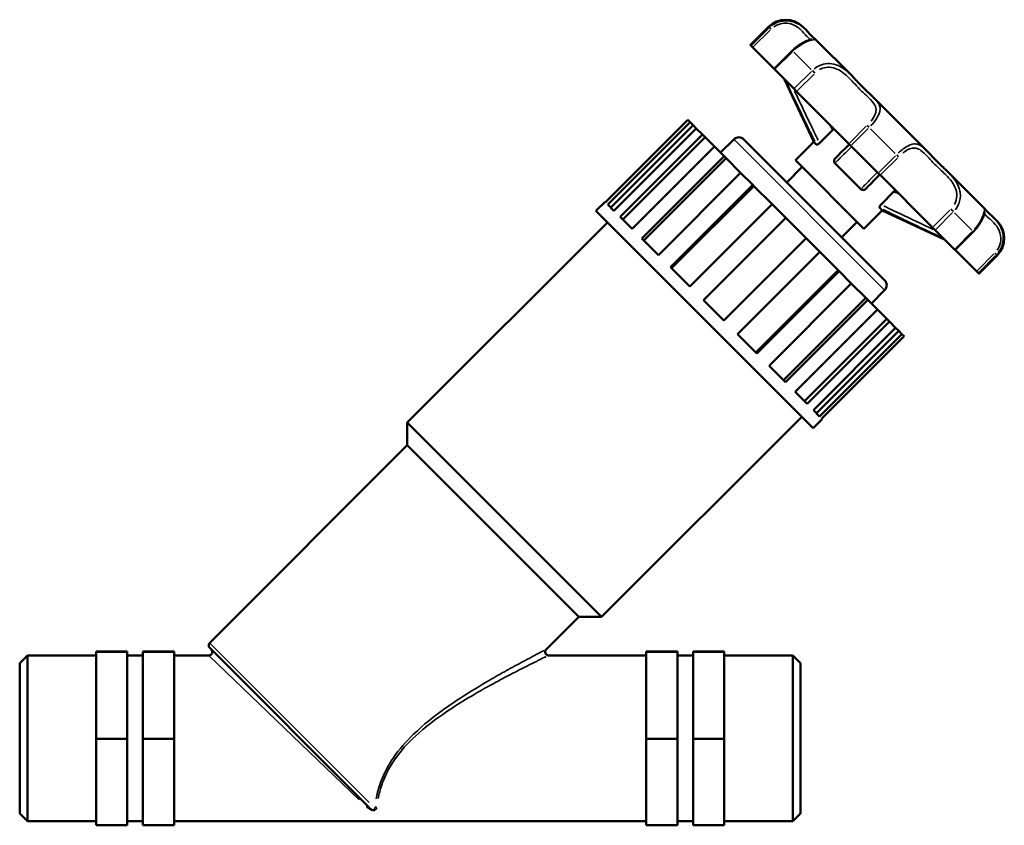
# Model space of a CAD drawing. Header units: millimetres. Extents: x 0 to 1019, y 0 to 1098.
# Tile 3 of 8: x 328 to 612, y 235 to 467. Entities that reach past the tile are written whole.
import ezdxf

# ---------------------------------------------------------------- set-up
doc = ezdxf.new("R2010")
doc.units = ezdxf.units.MM
doc.layers.add('Visible (ISO)', color=7, linetype='Continuous', lineweight=50)
doc.layers.add('Visible Narrow (ISO)', color=7, linetype='Continuous', lineweight=35)

msp = doc.modelspace()

# ---------------------------------------------------------------- linework, layer by layer
at = {"layer": 'Visible (ISO)'}
for p, q in [((538.909, 459.923), (544.178, 465.192)), ((555.061, 464.189), (554.058, 465.192)), ((539.145, 459.686), (538.909, 459.923)), ((539.613, 459.219), (539.145, 459.686)), ((568.217, 451.033), (557.715, 461.535)), ((545.779, 453.052), (539.613, 459.219)), ((551.049, 458.321), (545.779, 453.052)), ((545.936, 452.896), (545.779, 453.052)), ((551.508, 447.323), (545.936, 452.896)), ((557.167, 432.075), (548.789, 450.043)), ((552.261, 446.571), (551.508, 447.323)), ((567.305, 431.527), (552.261, 446.571)), ((589.477, 429.773), (574.626, 444.625)), ((520.919, 438.365), (497.207, 414.653)), ((497.827, 414.033), (521.539, 437.745)), ((521.539, 437.745), (520.919, 438.365)), ((521.539, 437.745), (522.436, 436.849)), ((522.436, 436.849), (498.724, 413.137)), ((523.348, 435.936), (499.636, 412.224)), ((501.435, 410.425), (525.147, 434.137)), ((523.348, 435.936), (522.436, 436.849)), ((525.147, 434.137), (523.348, 435.936)), ((525.147, 434.137), (525.91, 433.374)), ((558.865, 431.714), (562.577, 435.425)), ((525.91, 433.374), (502.198, 409.662)), ((528.589, 430.696), (525.91, 433.374)), ((530.333, 428.952), (534.138, 432.758)), ((537.066, 432.758), (577.61, 392.213)), ((551.898, 426.805), (557.167, 432.075)), ((557.908, 431.333), (557.167, 432.075)), ((567.902, 430.93), (567.305, 431.527)), ((528.589, 430.696), (504.877, 406.983)), ((531.391, 427.893), (528.589, 430.696)), ((575.783, 423.049), (567.902, 430.93)), ((507.679, 404.181), (531.391, 427.893)), ((531.945, 427.339), (508.233, 403.627)), ((531.391, 427.893), (531.945, 427.339)), ((536.128, 423.157), (531.945, 427.339)), ((571.658, 407.045), (551.898, 426.805)), ((570.802, 418.44), (563.293, 425.949)), ((536.128, 423.157), (512.416, 399.445)), ((539.659, 419.626), (536.128, 423.157)), ((549.434, 420.389), (553.874, 424.829)), ((576.379, 422.452), (575.783, 423.049)), ((606.388, 412.863), (595.886, 423.364)), ((591.424, 407.408), (576.379, 422.452)), ((515.947, 395.914), (539.659, 419.626)), ((539.95, 419.334), (516.238, 395.622)), ((539.659, 419.626), (539.95, 419.334)), ((545.227, 414.057), (539.95, 419.334)), ((576.567, 414.013), (580.278, 417.724)), ((494.435, 412.156), (497.07, 414.79)), ((497.07, 414.79), (497.207, 414.653)), ((557.009, 349.582), (494.435, 412.156)), ((497.827, 414.033), (499.636, 412.224)), ((545.227, 414.057), (521.515, 390.345)), ((549.141, 410.143), (545.227, 414.057)), ((571.658, 407.045), (576.927, 412.315)), ((576.927, 412.315), (576.186, 413.056)), ((576.927, 412.315), (594.896, 403.936)), ((440.095, 351.229), (497.728, 408.862)), ((501.435, 410.425), (504.877, 406.983)), ((525.429, 386.431), (549.141, 410.143)), ((554.996, 404.288), (549.141, 410.143)), ((565.242, 404.581), (569.682, 409.021)), ((610.045, 409.205), (609.042, 410.208)), ((592.176, 406.655), (591.424, 407.408)), ((597.749, 401.083), (592.176, 406.655)), ((597.905, 400.927), (603.174, 406.196)), ((507.679, 404.181), (512.416, 399.445)), ((554.996, 404.288), (531.284, 380.576)), ((558.91, 400.374), (554.996, 404.288)), ((535.198, 376.662), (558.91, 400.374)), ((564.187, 395.097), (558.91, 400.374)), ((597.905, 400.927), (597.749, 401.083)), ((604.072, 394.76), (597.905, 400.927)), ((604.776, 394.056), (610.045, 399.325)), ((515.947, 395.914), (521.515, 390.345)), ((564.187, 395.097), (540.475, 371.385)), ((564.479, 394.806), (540.766, 371.094)), ((564.187, 395.097), (564.479, 394.806)), ((568.01, 391.275), (564.479, 394.806)), ((604.539, 394.292), (604.072, 394.76)), ((604.776, 394.056), (604.539, 394.292)), ((544.297, 367.563), (568.01, 391.275)), ((572.192, 387.092), (568.01, 391.275)), ((573.805, 385.48), (577.61, 389.285)), ((525.429, 386.431), (531.284, 380.576)), ((572.192, 387.092), (548.48, 363.38)), ((572.746, 386.538), (549.034, 362.826)), ((572.192, 387.092), (572.746, 386.538)), ((575.548, 383.736), (572.746, 386.538)), ((551.836, 360.024), (575.548, 383.736)), ((578.227, 381.057), (575.548, 383.736)), ((578.227, 381.057), (554.515, 357.345)), ((578.99, 380.295), (555.278, 356.582)), ((578.227, 381.057), (578.99, 380.295)), ((580.789, 378.495), (578.99, 380.295)), ((557.077, 354.783), (580.789, 378.495)), ((581.702, 377.583), (557.989, 353.871)), ((581.702, 377.583), (580.789, 378.495)), ((581.702, 377.583), (582.598, 376.686)), ((535.198, 376.662), (540.766, 371.094)), ((582.598, 376.686), (558.886, 352.974)), ((559.506, 352.354), (583.218, 376.066)), ((583.218, 376.066), (582.598, 376.686)), ((544.297, 367.563), (549.034, 362.826)), ((551.836, 360.024), (555.278, 356.582)), ((557.077, 354.783), (558.886, 352.974)), ((496.082, 295.242), (553.715, 352.875)), ((557.009, 349.582), (559.643, 352.217)), ((559.506, 352.354), (559.643, 352.217)), ((496.082, 295.242), (440.095, 351.229)), ((440.095, 344.642), (440.095, 351.229)), ((383.168, 287.716), (440.095, 344.642)), ((489.495, 295.242), (440.095, 344.642)), ((480.1, 285.847), (489.495, 295.242)), ((489.495, 295.242), (496.082, 295.242)), ((328.411, 281.89), (330.661, 284.14)), ((330.661, 284.14), (330.661, 236.337)), ((330.661, 284.14), (350.411, 284.14)), ((350.411, 285.291), (359.411, 285.291)), ((350.411, 285.185), (350.411, 285.291)), ((350.411, 285.185), (359.411, 285.185)), ((350.411, 260.132), (350.411, 285.185)), ((359.411, 285.185), (359.411, 285.291)), ((359.411, 260.132), (359.411, 285.185)), ((359.411, 284.14), (363.911, 284.14)), ((363.911, 285.291), (363.911, 285.185)), ((363.911, 285.291), (372.911, 285.291)), ((363.911, 285.185), (363.911, 260.132)), ((363.911, 285.185), (372.911, 285.185)), ((372.911, 285.291), (372.911, 285.185)), ((372.911, 285.185), (372.911, 260.132)), ((372.911, 284.14), (382.916, 284.14)), ((428.928, 240.542), (383.168, 286.301)), ((480.807, 284.14), (508.911, 284.14)), ((517.911, 285.291), (508.911, 285.291)), ((508.911, 285.291), (508.911, 285.185)), ((517.911, 285.185), (508.911, 285.185)), ((508.911, 285.185), (508.911, 260.132)), ((517.911, 285.185), (517.911, 285.291)), ((517.911, 260.132), (517.911, 285.185)), ((517.911, 284.14), (522.411, 284.14)), ((522.411, 285.291), (522.411, 285.185)), ((531.411, 285.291), (522.411, 285.291)), ((522.411, 285.185), (522.411, 260.132)), ((531.411, 285.185), (522.411, 285.185)), ((531.411, 285.185), (531.411, 285.291)), ((531.411, 260.132), (531.411, 285.185)), ((531.411, 284.14), (551.161, 284.14)), ((551.161, 236.337), (551.161, 284.14)), ((553.411, 281.89), (551.161, 284.14)), ((328.411, 238.587), (328.411, 281.89)), ((553.411, 281.89), (553.411, 238.587)), ((350.411, 260.132), (359.411, 260.132)), ((350.411, 235.185), (350.411, 260.132)), ((359.411, 235.185), (359.411, 260.132)), ((363.911, 260.132), (363.911, 235.185)), ((363.911, 260.132), (372.911, 260.132)), ((372.911, 260.132), (372.911, 235.185)), ((517.911, 260.132), (508.911, 260.132)), ((508.911, 260.132), (508.911, 235.185)), ((517.911, 235.185), (517.911, 260.132)), ((522.411, 260.132), (522.411, 235.185)), ((531.411, 260.132), (522.411, 260.132)), ((531.411, 235.185), (531.411, 260.132)), ((328.411, 238.587), (330.661, 236.337)), ((553.411, 238.587), (551.161, 236.337)), ((330.661, 236.337), (350.411, 236.337)), ((359.411, 236.337), (363.911, 236.337)), ((372.911, 236.337), (508.911, 236.337)), ((517.911, 236.337), (522.411, 236.337)), ((531.411, 236.337), (551.161, 236.337)), ((350.411, 235.185), (359.411, 235.185)), ((363.911, 235.185), (372.911, 235.185)), ((517.911, 235.185), (508.911, 235.185)), ((531.411, 235.185), (522.411, 235.185))]:
    msp.add_line(p, q, dxfattribs=at)
for centre, radius, start, end in [((549.118, 460.252), 6.986, 45, 135), ((535.602, 431.294), 2.07, 45, 135), ((605.105, 404.265), 6.986, 315, 45), ((576.147, 390.749), 2.07, 315, 45), ((383.875, 287.008), 1, 135, 225), ((382.916, 285.14), 1, 270, 45), ((480.807, 285.14), 1, 135, 270)]:
    msp.add_arc(centre, radius, start, end, dxfattribs=at)
for points, knots in [([(555.061, 464.189), (555.38, 463.87), (555.656, 463.567), (556.144, 463.027), (556.355, 462.789), (556.727, 462.392), (556.887, 462.232), (557.16, 461.983), (557.271, 461.892), (557.468, 461.741), (557.53, 461.72), (557.715, 461.535)], [1.19188984, 1.19188984, 1.19188984, 1.19188984, 1.39101314, 1.39101314, 1.59013644, 1.59013644, 1.78925975, 1.78925975, 1.98838305, 1.98838305, 2.18750635, 2.18750635, 2.18750635, 2.18750635]), ([(556.538, 461.627), (556.538, 461.627), (556.536, 461.626), (556.51, 461.617), (556.437, 461.594), (556.158, 461.507), (555.887, 461.422), (555.182, 461.151), (554.737, 460.958), (553.785, 460.453), (553.288, 460.151), (552.293, 459.442), (551.797, 459.036), (551.233, 458.503), (551.14, 458.413), (551.049, 458.321)], [2.45549517, 2.45549517, 2.45549517, 2.45549517, 2.47545994, 2.47545994, 2.58546496, 2.58546496, 2.77800948, 2.77800948, 2.97971966, 2.97971966, 3.16376873, 3.16376873, 3.34343107, 3.34343107, 3.3793979, 3.3793979, 3.3793979, 3.3793979]), ([(568.217, 451.033), (568.698, 450.552), (569.155, 450.069), (570.048, 449.124), (570.483, 448.662), (571.343, 447.776), (571.769, 447.35), (572.612, 446.534), (573.029, 446.142), (573.846, 445.378), (574.246, 445.005), (574.626, 444.625)], [1.19188128, 1.19188128, 1.19188128, 1.19188128, 1.39100109, 1.39100109, 1.59012089, 1.59012089, 1.7892407, 1.7892407, 1.98836051, 1.98836051, 2.18748031, 2.18748031, 2.18748031, 2.18748031]), ([(562.941, 435.891), (562.923, 435.861), (562.904, 435.831), (562.841, 435.736), (562.793, 435.67), (562.69, 435.544), (562.635, 435.483), (562.577, 435.425)], [0.135116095, 0.135116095, 0.135116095, 0.135116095, 0.146767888, 0.146767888, 0.172099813, 0.172099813, 0.196628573, 0.196628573, 0.196628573, 0.196628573]), ([(558.865, 431.714), (558.775, 431.624), (558.679, 431.542), (558.49, 431.412), (558.4, 431.363), (558.23, 431.295), (558.153, 431.277), (558.048, 431.274), (558.014, 431.279), (557.954, 431.298), (557.928, 431.314), (557.908, 431.333)], [0, 0, 0, 0, 0.03822936, 0.03822936, 0.07370538, 0.07370538, 0.10970564, 0.10970564, 0.13136046, 0.13136046, 0.15350284, 0.15350284, 0.15350284, 0.15350284]), ([(567.451, 431.38), (567.066, 430.996), (566.682, 430.612), (565.775, 429.704), (565.253, 429.182), (564.736, 428.665), (564.455, 428.384), (564.175, 428.104), (563.705, 427.635), (563.514, 427.443), (563.325, 427.254)], [0.4799822, 0.4799822, 0.4799822, 0.4799822, 0.9638898, 0.9638898, 1.6272442, 1.6272442, 1.6272442, 1.9882542, 1.9882542, 2.2399064, 2.2399064, 2.2399064, 2.2399064]), ([(589.477, 429.773), (589.857, 429.393), (590.231, 428.993), (590.995, 428.176), (591.386, 427.759), (592.203, 426.916), (592.628, 426.49), (593.515, 425.63), (593.977, 425.195), (594.922, 424.303), (595.405, 423.845), (595.886, 423.364)], [1.19188126, 1.19188126, 1.19188126, 1.19188126, 1.39100107, 1.39100107, 1.59012088, 1.59012088, 1.78924068, 1.78924068, 1.98836049, 1.98836049, 2.18748029, 2.18748029, 2.18748029, 2.18748029]), ([(563.293, 425.949), (563.2, 426.042), (563.127, 426.152), (563.04, 426.385), (563.021, 426.502), (563.034, 426.734), (563.063, 426.846), (563.163, 427.064), (563.236, 427.166), (563.325, 427.254)], [0, 0, 0, 0, 0.04263828, 0.04263828, 0.08046726, 0.08046726, 0.11615675, 0.11615675, 0.15375775, 0.15375775, 0.15375775, 0.15375775]), ([(572.107, 418.472), (572.297, 418.662), (572.489, 418.854), (572.96, 419.325), (573.241, 419.606), (573.523, 419.888), (574.051, 420.416), (574.586, 420.95), (575.491, 421.856), (575.862, 422.227), (576.233, 422.598)], [0.1093566, 0.1093566, 0.1093566, 0.1093566, 0.3620003, 0.3620003, 0.7240006, 0.7240006, 0.7240006, 1.4023512, 1.4023512, 1.8692809, 1.8692809, 1.8692809, 1.8692809]), ([(572.107, 418.472), (572.017, 418.382), (571.913, 418.308), (571.693, 418.208), (571.582, 418.18), (571.355, 418.169), (571.244, 418.187), (571.076, 418.247), (571.016, 418.276), (570.903, 418.349), (570.85, 418.392), (570.802, 418.44)], [0, 0, 0, 0, 0.03822935, 0.03822935, 0.07370544, 0.07370544, 0.10970562, 0.10970562, 0.13136051, 0.13136051, 0.15350284, 0.15350284, 0.15350284, 0.15350284]), ([(580.278, 417.724), (580.376, 417.822), (580.481, 417.91), (580.64, 418.023), (580.692, 418.057), (580.744, 418.088)], [0, 0, 0, 0, 0.041412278, 0.041412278, 0.061560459, 0.061560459, 0.061560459, 0.061560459]), ([(576.186, 413.056), (576.148, 413.094), (576.127, 413.152), (576.129, 413.296), (576.147, 413.376), (576.217, 413.551), (576.267, 413.641), (576.398, 413.83), (576.478, 413.924), (576.567, 414.013)], [0, 0, 0, 0, 0.0426383, 0.0426383, 0.08046728, 0.08046728, 0.11615677, 0.11615677, 0.15375775, 0.15375775, 0.15375775, 0.15375775]), ([(603.174, 406.196), (603.632, 406.654), (604.057, 407.145), (604.801, 408.13), (605.119, 408.623), (605.645, 409.549), (605.85, 409.98), (606.171, 410.743), (606.282, 411.066), (606.397, 411.425), (606.428, 411.524), (606.467, 411.649), (606.479, 411.685), (606.48, 411.685), (606.48, 411.685), (606.48, 411.685)], [0, 0, 0, 0, 0.17981386, 0.17981386, 0.35939247, 0.35939247, 0.54165674, 0.54165674, 0.73698534, 0.73698534, 0.83978855, 0.83978855, 0.92324458, 0.92324458, 0.92387722, 0.92387722, 0.92387722, 0.92387722]), ([(606.388, 412.863), (606.459, 412.791), (606.496, 412.743), (606.617, 412.589), (606.675, 412.507), (606.854, 412.286), (606.968, 412.157), (607.273, 411.847), (607.462, 411.668), (607.918, 411.254), (608.183, 411.02), (608.656, 410.584), (608.846, 410.404), (609.042, 410.208)], [1.19188983, 1.19188983, 1.19188983, 1.19188983, 1.26878628, 1.26878628, 1.46790958, 1.46790958, 1.66703288, 1.66703288, 1.86615617, 1.86615617, 2.06527947, 2.06527947, 2.18750632, 2.18750632, 2.18750632, 2.18750632])]:
    msp.add_open_spline(points, degree=3, knots=knots, dxfattribs=at)
for points in [[(556.716, 462.408), (556.628, 462.498), (556.534, 462.598), (556.432, 462.708)], [(609.042, 410.208), (608.787, 410.463), (608.542, 410.691), (608.316, 410.896)]]:
    msp.add_open_spline(points, degree=3, dxfattribs=at)
at = {"layer": 'Visible Narrow (ISO)'}
for p, q in [((544.151, 464.692), (539.409, 459.95)), ((539.876, 459.482), (544.618, 464.225)), ((544.392, 464.979), (544.179, 465.192)), ((544.42, 464.95), (544.845, 464.525)), ((546.199, 453.159), (550.941, 457.902)), ((551.19, 458.18), (551.049, 458.321)), ((556.468, 452.902), (551.451, 457.919)), ((556.514, 452.329), (551.772, 447.587)), ((552.524, 446.834), (557.267, 451.577)), ((556.81, 452.56), (557.493, 451.877)), ((572.311, 436.533), (567.568, 431.79)), ((568.165, 431.193), (572.908, 435.936)), ((573.132, 436.239), (572.589, 436.781)), ((580.66, 428.711), (573.563, 435.807)), ((577.343, 389.553), (534.406, 432.49)), ((580.789, 428.055), (576.046, 423.312)), ((576.643, 422.715), (581.385, 427.458)), ((581.091, 428.279), (581.634, 427.736)), ((596.429, 412.414), (591.687, 407.671)), ((592.439, 406.919), (597.182, 411.661)), ((597.413, 411.957), (596.73, 412.641)), ((602.772, 406.598), (597.755, 411.616)), ((602.755, 406.089), (598.012, 401.346)), ((603.033, 406.337), (603.174, 406.196)), ((609.803, 399.568), (609.378, 399.992)), ((609.078, 399.766), (604.335, 395.023)), ((604.803, 394.556), (609.545, 399.298)), ((610.044, 399.326), (609.831, 399.539)), ((383.4, 287.484), (429.116, 241.768)), ((426.255, 242.54), (383.115, 283.949))]:
    msp.add_line(p, q, dxfattribs=at)
for centre, major_axis, ratio, start_param, end_param in [((428.22, 239.835), (0.707, 0.707), 0.7108427, 0.0476415, 0.9051889), ((431.29, 239.593), (0.993, -0.118), 0.8272473, 1.7041647, 2.3448917)]:
    msp.add_ellipse(centre, major_axis=major_axis, ratio=ratio, start_param=start_param, end_param=end_param, dxfattribs=at)
for points, knots in [([(554.753, 464.488), (554.459, 464.764), (554.133, 465.045), (553.203, 465.734), (552.54, 466.13), (551.064, 466.699), (550.264, 466.884), (548.642, 466.94), (547.829, 466.834), (546.449, 466.379), (545.87, 466.093), (545.202, 465.631), (545.066, 465.53), (544.934, 465.423)], [-1.1322953, -1.1322953, -1.1322953, -1.1322953, -0.9685927, -0.9685927, -0.7152232, -0.7152232, -0.4817421, -0.4817421, -0.2676345, -0.2676345, -0.1029363, -0.1029363, -0.0595945, -0.0595945, -0.0595945, -0.0595945]), ([(545.717, 465.184), (546.15, 465.483), (546.62, 465.721), (547.756, 466.123), (548.432, 466.229), (549.779, 466.216), (550.44, 466.079), (551.662, 465.631), (552.21, 465.31), (553.024, 464.712), (553.327, 464.446), (554.086, 463.715), (554.478, 463.261), (555.134, 462.529), (555.407, 462.241), (555.81, 461.875), (555.958, 461.76), (556.097, 461.656), (556.122, 461.638), (556.144, 461.622)], [0.1090466, 0.1090466, 0.1090466, 0.1090466, 0.2676345, 0.2676345, 0.4817421, 0.4817421, 0.7152232, 0.7152232, 0.9685927, 0.9685927, 1.1538251, 1.1538251, 1.4848475, 1.4848475, 1.7917844, 1.7917844, 2.0182289, 2.0182289, 2.0718854, 2.0718854, 2.0718854, 2.0718854]), ([(551.711, 458.646), (552.251, 459.132), (552.82, 459.569), (554.369, 460.579), (555.311, 460.991), (556.81, 461.47), (557.301, 461.505), (557.649, 461.519), (557.706, 461.518), (557.718, 461.525)], [-3.3198033, -3.3198033, -3.3198033, -3.3198033, -3.1331817, -3.1331817, -2.8024215, -2.8024215, -2.4297416, -2.4297416, -2.2471009, -2.2471009, -2.2471009, -2.2471009]), ([(567.777, 451.466), (567.369, 451.856), (566.943, 452.236), (565.792, 453.146), (565.03, 453.643), (563.429, 454.336), (562.601, 454.55), (560.962, 454.624), (560.157, 454.51), (558.795, 454.036), (558.224, 453.741), (557.561, 453.273), (557.427, 453.17), (557.295, 453.062)], [-1.1322872, -1.1322872, -1.1322872, -1.1322872, -0.9691408, -0.9691408, -0.7155725, -0.7155725, -0.4821308, -0.4821308, -0.2678505, -0.2678505, -0.1030194, -0.1030194, -0.0595941, -0.0595941, -0.0595941, -0.0595941]), ([(558.868, 452.852), (559.152, 453.01), (559.448, 453.143), (560.405, 453.478), (561.089, 453.576), (562.489, 453.509), (563.199, 453.322), (564.583, 452.711), (565.25, 452.271), (566.728, 451.09), (567.501, 450.299), (569.081, 448.636), (569.888, 447.764), (571.498, 446.168), (572.3, 445.444), (573.75, 444.059), (574.394, 443.394), (575.055, 442.127), (575.19, 441.556), (575.083, 440.644), (575.01, 440.353), (574.658, 439.415), (574.234, 438.729), (573.691, 438.043), (573.687, 438.039), (573.684, 438.035)], [0.1689686, 0.1689686, 0.1689686, 0.1689686, 0.2678505, 0.2678505, 0.4821308, 0.4821308, 0.7155725, 0.7155725, 0.9691408, 0.9691408, 1.3204682, 1.3204682, 1.7137508, 1.7137508, 2.1095725, 2.1095725, 2.5138102, 2.5138102, 2.8064635, 2.8064635, 2.9352194, 2.9352194, 3.2087899, 3.2087899, 3.2104025, 3.2104025, 3.2104025, 3.2104025]), ([(549.523, 448.821), (550.574, 446.592), (551.628, 444.364), (553.552, 440.319), (554.419, 438.502), (555.294, 436.687), (555.83, 435.575), (556.368, 434.464), (557.092, 432.986), (557.273, 432.618), (557.454, 432.25)], [-2.4259746, -2.4259746, -2.4259746, -2.4259746, -1.6867158, -1.6867158, -1.0830758, -1.0830758, -1.0830758, -0.7132073, -0.7132073, -0.5904959, -0.5904959, -0.5904959, -0.5904959]), ([(558.475, 432.502), (558.261, 432.936), (558.048, 433.371), (557.294, 434.913), (556.757, 436.023), (556.222, 437.134), (555.35, 438.947), (554.483, 440.763), (552.954, 443.981), (552.29, 445.383), (551.627, 446.785)], [0.5680491, 0.5680491, 0.5680491, 0.5680491, 0.7132073, 0.7132073, 1.0830758, 1.0830758, 1.0830758, 1.6867158, 1.6867158, 2.151981, 2.151981, 2.151981, 2.151981]), ([(573.656, 436.701), (573.951, 437.016), (574.233, 437.338), (575.138, 438.451), (575.653, 439.238), (576.105, 440.301), (576.204, 440.627), (576.384, 441.645), (576.273, 442.268), (575.755, 443.357), (575.381, 443.834), (574.935, 444.308)], [-3.3197765, -3.3197765, -3.3197765, -3.3197765, -3.2087899, -3.2087899, -2.9352194, -2.9352194, -2.8064635, -2.8064635, -2.5138102, -2.5138102, -2.2470749, -2.2470749, -2.2470749, -2.2470749]), ([(589.16, 430.082), (588.871, 430.354), (588.58, 430.599), (587.811, 431.128), (587.317, 431.355), (586.265, 431.5), (585.713, 431.438), (584.559, 431.027), (583.965, 430.702), (582.882, 429.949), (582.401, 429.564), (581.802, 429.032), (581.677, 428.919), (581.554, 428.804)], [-1.1322872, -1.1322872, -1.1322872, -1.1322872, -0.969142, -0.969142, -0.7155733, -0.7155733, -0.4821317, -0.4821317, -0.2678509, -0.2678509, -0.1030196, -0.1030196, -0.0595941, -0.0595941, -0.0595941, -0.0595941]), ([(563.53, 426.174), (563.64, 426.279), (563.75, 426.384), (564.143, 426.761), (564.427, 427.036), (564.712, 427.314), (565.236, 427.823), (565.763, 428.341), (566.826, 429.387), (567.362, 429.915), (567.898, 430.446)], [-2.1294634, -2.1294634, -2.1294634, -2.1294634, -1.9882542, -1.9882542, -1.6272442, -1.6272442, -1.6272442, -0.9638898, -0.9638898, -0.2939849, -0.2939849, -0.2939849, -0.2939849]), ([(582.888, 428.831), (583.134, 429.027), (583.382, 429.209), (584.159, 429.723), (584.679, 429.985), (585.703, 430.295), (586.199, 430.322), (587.162, 430.132), (587.622, 429.899), (588.678, 429.14), (589.26, 428.54), (590.566, 427.151), (591.304, 426.348), (592.932, 424.733), (593.822, 423.922), (595.606, 422.203), (596.501, 421.287), (597.708, 419.476), (598.106, 418.641), (598.371, 417.358), (598.41, 416.956), (598.385, 415.691), (598.148, 414.818), (597.71, 414.025), (597.707, 414.02), (597.704, 414.015)], [0.1689686, 0.1689686, 0.1689686, 0.1689686, 0.2678509, 0.2678509, 0.4821317, 0.4821317, 0.7155733, 0.7155733, 0.969142, 0.969142, 1.3204321, 1.3204321, 1.7135808, 1.7135808, 2.1092558, 2.1092558, 2.5134588, 2.5134588, 2.8062176, 2.8062176, 2.9349179, 2.9349179, 3.2086862, 3.2086862, 3.2104025, 3.2104025, 3.2104025, 3.2104025]), ([(575.299, 423.045), (574.782, 422.522), (574.266, 422), (573.221, 420.939), (572.692, 420.4), (572.171, 419.864), (571.893, 419.578), (571.617, 419.293), (571.239, 418.899), (571.132, 418.788), (571.027, 418.677)], [-2.0552781, -2.0552781, -2.0552781, -2.0552781, -1.4023512, -1.4023512, -0.7240006, -0.7240006, -0.7240006, -0.3620003, -0.3620003, -0.2197996, -0.2197996, -0.2197996, -0.2197996]), ([(597.915, 412.443), (598.19, 412.778), (598.434, 413.138), (599.15, 414.441), (599.425, 415.469), (599.456, 416.952), (599.412, 417.423), (599.111, 418.92), (598.658, 419.885), (597.569, 421.543), (596.958, 422.257), (596.319, 422.923)], [-3.3197765, -3.3197765, -3.3197765, -3.3197765, -3.2086862, -3.2086862, -2.9349179, -2.9349179, -2.8062176, -2.8062176, -2.5134588, -2.5134588, -2.2470748, -2.2470748, -2.2470748, -2.2470748]), ([(577.103, 412.601), (577.466, 412.422), (577.83, 412.243), (579.295, 411.526), (580.398, 410.991), (581.502, 410.459), (585.009, 408.769), (588.523, 407.103), (592.584, 405.184), (593.129, 404.927), (593.674, 404.67)], [-2.4769175, -2.4769175, -2.4769175, -2.4769175, -2.3556938, -2.3556938, -1.9884868, -1.9884868, -1.9884868, -0.8222657, -0.8222657, -0.6414389, -0.6414389, -0.6414389, -0.6414389]), ([(591.638, 406.774), (588.404, 408.303), (585.172, 409.836), (581.949, 411.387), (580.846, 411.918), (579.745, 412.452), (578.215, 413.199), (577.785, 413.41), (577.355, 413.622)], [0.9154325, 0.9154325, 0.9154325, 0.9154325, 1.9884868, 1.9884868, 1.9884868, 2.3556938, 2.3556938, 2.4993643, 2.4993643, 2.4993643, 2.4993643]), ([(606.377, 412.864), (606.37, 412.853), (606.371, 412.807), (606.364, 412.573), (606.351, 412.32), (606.197, 411.565), (606.064, 411.083), (605.612, 409.969), (605.308, 409.355), (604.601, 408.227), (604.238, 407.724), (603.723, 407.11), (603.612, 406.983), (603.499, 406.858)], [-1.1322953, -1.1322953, -1.1322953, -1.1322953, -0.9685931, -0.9685931, -0.7152234, -0.7152234, -0.4817424, -0.4817424, -0.2676346, -0.2676346, -0.1029364, -0.1029364, -0.0595945, -0.0595945, -0.0595945, -0.0595945]), ([(606.475, 411.292), (606.53, 411.218), (606.601, 411.119), (606.859, 410.803), (607.094, 410.554), (607.629, 410.056), (607.895, 409.823), (608.717, 409.082), (609.34, 408.503), (610.396, 407.013), (610.839, 406.121), (611.154, 404.122), (611.067, 403.056), (610.509, 401.641), (610.295, 401.24), (610.036, 400.865)], [1.3075044, 1.3075044, 1.3075044, 1.3075044, 1.4848349, 1.4848349, 1.7917297, 1.7917297, 2.0181579, 2.0181579, 2.4296388, 2.4296388, 2.8023302, 2.8023302, 3.1330901, 3.1330901, 3.2703509, 3.2703509, 3.2703509, 3.2703509]), ([(610.276, 400.082), (610.734, 400.649), (611.099, 401.291), (611.791, 403.158), (611.862, 404.441), (611.426, 406.855), (610.871, 407.936), (609.963, 409.205), (609.651, 409.572), (609.344, 409.9)], [-3.3198033, -3.3198033, -3.3198033, -3.3198033, -3.1330901, -3.1330901, -2.8023302, -2.8023302, -2.4296388, -2.4296388, -2.2471009, -2.2471009, -2.2471009, -2.2471009]), ([(479.431, 285.501), (479.266, 285.416), (479.075, 285.317), (478.255, 284.892), (477.471, 284.483), (475.81, 283.611), (474.954, 283.158), (472.546, 281.873), (470.915, 280.991), (467.663, 279.192), (466.046, 278.282), (462.007, 275.948), (459.555, 274.481), (455.037, 271.619), (452.971, 270.248), (447.804, 266.569), (444.727, 264.15), (439.748, 259.345), (437.744, 257.068), (434.952, 252.977), (433.987, 251.247), (432.815, 248.632), (432.462, 247.727), (431.673, 245.414), (431.325, 244.058), (431.073, 242.832)], [8.8118511, 8.8118511, 8.8118511, 8.8118511, 8.9727218, 8.9727218, 9.4263528, 9.4263528, 9.8271899, 9.8271899, 10.4959452, 10.4959452, 11.1170952, 11.1170952, 12.0267374, 12.0267374, 12.7926057, 12.7926057, 13.9679327, 13.9679327, 14.8690419, 14.8690419, 15.4874801, 15.4874801, 15.820313, 15.820313, 16.3642362, 16.3642362, 16.3642362, 16.3642362]), ([(431.694, 242.935), (431.932, 244.125), (432.266, 245.44), (433.033, 247.681), (433.378, 248.558), (434.529, 251.088), (435.484, 252.759), (438.257, 256.703), (440.257, 258.893), (445.238, 263.503), (448.325, 265.815), (453.513, 269.326), (455.589, 270.632), (460.13, 273.357), (462.596, 274.751), (466.661, 276.968), (468.287, 277.832), (471.56, 279.538), (473.202, 280.375), (475.625, 281.593), (476.488, 282.022), (478.16, 282.848), (478.949, 283.235), (479.775, 283.638), (479.968, 283.732), (480.133, 283.813)], [-16.3642362, -16.3642362, -16.3642362, -16.3642362, -15.820313, -15.820313, -15.4874801, -15.4874801, -14.8690419, -14.8690419, -13.9679327, -13.9679327, -12.7926057, -12.7926057, -12.0267374, -12.0267374, -11.1170952, -11.1170952, -10.4959452, -10.4959452, -9.8271899, -9.8271899, -9.4263528, -9.4263528, -8.9727218, -8.9727218, -8.8118511, -8.8118511, -8.8118511, -8.8118511]), ([(428.361, 240.523), (428.481, 240.413), (428.605, 240.306), (428.915, 240.06), (429.106, 239.923), (429.446, 239.723), (429.581, 239.653), (429.885, 239.53), (430.057, 239.475), (430.389, 239.443), (430.536, 239.455), (430.722, 239.512), (430.781, 239.54), (430.964, 239.652), (431.046, 239.751), (431.173, 239.959), (431.215, 240.069), (431.253, 240.213), (431.26, 240.244), (431.266, 240.275)], [0.02790149, 0.02790149, 0.02790149, 0.02790149, 0.09857042, 0.09857042, 0.1971356, 0.1971356, 0.2562831, 0.2562831, 0.31605663, 0.31605663, 0.35787634, 0.35787634, 0.38245534, 0.38245534, 0.44657266, 0.44657266, 0.51235013, 0.51235013, 0.53012837, 0.53012837, 0.53012837, 0.53012837]), ([(430.658, 240.136), (430.662, 240.113), (430.665, 240.091), (430.677, 239.985), (430.679, 239.904), (430.658, 239.753), (430.637, 239.682), (430.566, 239.604), (430.541, 239.584), (430.456, 239.547), (430.381, 239.542), (430.198, 239.575), (430.094, 239.622), (429.903, 239.725), (429.814, 239.783), (429.585, 239.947), (429.449, 240.058), (429.222, 240.259), (429.129, 240.345), (429.036, 240.435)], [-0.53012837, -0.53012837, -0.53012837, -0.53012837, -0.51235013, -0.51235013, -0.44657266, -0.44657266, -0.38245534, -0.38245534, -0.35787634, -0.35787634, -0.31605663, -0.31605663, -0.2562831, -0.2562831, -0.1971356, -0.1971356, -0.09857042, -0.09857042, -0.02790149, -0.02790149, -0.02790149, -0.02790149])]:
    msp.add_open_spline(points, degree=3, knots=knots, dxfattribs=at)
for points in [[(561.811, 436.979), (562.052, 436.488), (562.293, 435.997), (562.537, 435.507)], [(580.36, 417.684), (580.85, 417.441), (581.341, 417.199), (581.832, 416.958)]]:
    msp.add_open_spline(points, degree=3, dxfattribs=at)

doc.saveas('drawing.dxf')
